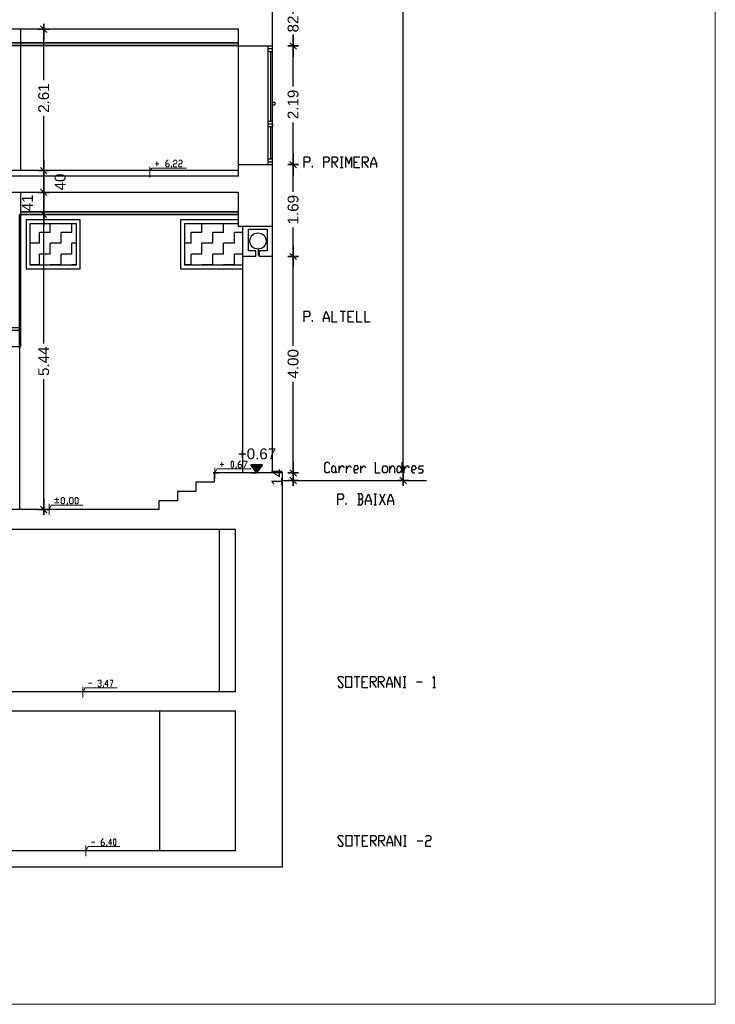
# Model space of a CAD drawing. Header units: metres. Extents: x -1 to 507, y -14 to 23.
# Tile 5 of 7: x 494 to 507, y -14 to 5. Entities that reach past the tile are written whole.
import ezdxf

# ---------------------------------------------------------------- set-up
doc = ezdxf.new("R2010")
doc.units = ezdxf.units.M
doc.header["$PDMODE"] = 65
doc.linetypes.add('CONTINUA', pattern=[0])
doc.linetypes.add('PUNKT', pattern=[6.35, 0, -6.35])
doc.layers.add('SECCIONS ACTUAL LONDRES 55', color=7, linetype='CONTINUA', lineweight=25)
doc.layers.add('SECCIONS ENDERROCAT LONDRES 55', color=7, linetype='CONTINUA', lineweight=25)
doc.styles.add('ARIAL', font='arial.ttf')
doc.dimstyles.new('DIMSTYLE_2', dxfattribs={"dimtxt": 0.2, "dimasz": 0.2, "dimexe": 0, "dimexo": 1e-06, "dimgap": 0.1, "dimtad": 0, "dimrnd": 0.01, "dimzin": 4, "dimdsep": 46, "dimtxsty": 'ARIAL', "dimblk1": 'ALL_ML_STRICH', "dimblk2": 'ALL_ML_STRICH', "dimsah": 1, "dimcen": 0, "dimse1": 1, "dimse2": 1, "dimclrd": 2, "dimclre": 2, "dimclrt": 2, "dimadec": 0, "dimazin": 0, "dimtfac": 1, "dimtdec": 0, "dimtix": 1, "dimtmove": 2, "dimatfit": 3, "dimfxl": 0, "dimtzin": 0, "dimlwd": 0, "dimlwe": 35, "dimarcsym": 0})
doc.dimstyles.new('DIMSTYLE_3', dxfattribs={"dimtxt": 0.2, "dimasz": 0.2, "dimexe": 0, "dimexo": 1e-06, "dimgap": 0.1, "dimtad": 0, "dimrnd": 0.01, "dimzin": 4, "dimdsep": 46, "dimtxsty": 'ARIAL', "dimblk1": 'ALL_ML_STRICH', "dimblk2": 'ALL_ML_STRICH', "dimsah": 1, "dimcen": 0, "dimse1": 1, "dimse2": 1, "dimclrd": 2, "dimclre": 2, "dimclrt": 2, "dimadec": 0, "dimazin": 0, "dimtfac": 1, "dimtdec": 0, "dimtix": 1, "dimtmove": 2, "dimatfit": 3, "dimfxl": 0, "dimtzin": 0, "dimlwd": 0, "dimlwe": 35, "dimarcsym": 0})
doc.dimstyles.new('DIMSTYLE_5', dxfattribs={"dimtxt": 0.2, "dimasz": 0.2, "dimexe": 0, "dimexo": 1e-06, "dimgap": 0.1, "dimtad": 0, "dimdec": 0, "dimlfac": 100, "dimrnd": 1, "dimzin": 4, "dimdsep": 46, "dimtxsty": 'ARIAL', "dimblk1": 'ALL_ML_STRICH', "dimblk2": 'ALL_ML_STRICH', "dimsah": 1, "dimcen": 0, "dimse1": 1, "dimse2": 1, "dimclrd": 2, "dimclre": 2, "dimclrt": 2, "dimadec": 0, "dimazin": 0, "dimtfac": 1, "dimtdec": 0, "dimtix": 1, "dimtmove": 2, "dimatfit": 3, "dimfxl": 0, "dimtzin": 0, "dimlwd": 0, "dimlwe": 35, "dimarcsym": 0})
doc.dimstyles.new('DIMSTYLE_6', dxfattribs={"dimtxt": 0.2, "dimasz": 0.2, "dimexe": 0, "dimexo": 1e-06, "dimgap": 0.1, "dimtad": 2, "dimdec": 0, "dimlfac": 100, "dimrnd": 1, "dimzin": 4, "dimdsep": 46, "dimtxsty": 'ARIAL', "dimblk1": 'ALL_ML_STRICH', "dimblk2": 'ALL_ML_STRICH', "dimsah": 1, "dimcen": 0, "dimse1": 1, "dimse2": 1, "dimclrd": 2, "dimclre": 2, "dimclrt": 2, "dimadec": 0, "dimazin": 0, "dimtfac": 1, "dimtdec": 0, "dimtix": 1, "dimtmove": 2, "dimatfit": 3, "dimfxl": 0, "dimtvp": 1.2, "dimtzin": 0, "dimlwd": 0, "dimlwe": 35, "dimarcsym": 0})
doc.dimstyles.new('DIMSTYLE_7', dxfattribs={"dimtxt": 0.2, "dimasz": 0.2, "dimexe": 0, "dimexo": 1e-06, "dimgap": 0.1, "dimtad": 0, "dimdec": 0, "dimlfac": 100, "dimrnd": 1, "dimzin": 4, "dimdsep": 46, "dimtxsty": 'ARIAL', "dimblk1": 'ALL_ML_STRICH', "dimblk2": 'ALL_ML_STRICH', "dimsah": 1, "dimcen": 0, "dimse1": 1, "dimse2": 1, "dimclrd": 2, "dimclre": 2, "dimclrt": 2, "dimadec": 0, "dimazin": 0, "dimtfac": 1, "dimtdec": 0, "dimtix": 1, "dimtmove": 2, "dimatfit": 3, "dimfxl": 0, "dimtvp": 1.2, "dimtzin": 0, "dimlwd": 0, "dimlwe": 35, "dimarcsym": 0})
doc.dimstyles.new('DIMSTYLE_8', dxfattribs={"dimtxt": 0.2, "dimasz": 0.2, "dimexe": 0, "dimexo": 1e-06, "dimgap": 0.1, "dimtad": 2, "dimdec": 0, "dimlfac": 100, "dimrnd": 1, "dimzin": 4, "dimdsep": 46, "dimtxsty": 'ARIAL', "dimblk1": 'ALL_ML_STRICH', "dimblk2": 'ALL_ML_STRICH', "dimsah": 1, "dimcen": 0, "dimse1": 1, "dimse2": 1, "dimclrd": 2, "dimclre": 2, "dimclrt": 2, "dimadec": 0, "dimazin": 0, "dimtfac": 1, "dimtdec": 0, "dimtix": 1, "dimtmove": 2, "dimatfit": 3, "dimfxl": 0, "dimtvp": 1.2, "dimtzin": 0, "dimlwd": 0, "dimlwe": 35, "dimarcsym": 0})
pattern_1 = [(90, (-0.4, 0.4), (-0.2, 0.2), [0.2, -0.2]), (180, (-0.4, 0.4), (-0.2, -0.2), [0.2, -0.2])]

# ---------------------------------------------------------------- blocks, each defined once
blk = doc.blocks.new('ALL_ML_STRICH')
at = {"color": 0, "linetype": 'ByBlock', "lineweight": -2}
for p, q in [((-1, 0), (0.5, 0)), ((-0.3, -0.3), (0.3, 0.3)), ((0, -0.5), (0, 0.5))]:
    blk.add_line(p, q, dxfattribs=at)
blk = doc.blocks.new('*D3')
at = {"layer": 'DEFPOINTS', "color": 2, "linetype": 'CONTINUA', "lineweight": 35, "transparency": 33554687}
for p in [(499.103, 17.923), (499.382, -3.977), (501.514, -3.977)]:
    blk.add_point(p, dxfattribs=at)
at = {"layer": 'SECCIONS ACTUAL LONDRES 55', "color": 2, "linetype": 'CONTINUA', "lineweight": -2, "transparency": 33554687}
for p, q in [((501.514, 7.38), (501.514, 17.923)), ((501.514, -3.977), (501.514, 6.58))]:
    blk.add_line(p, q, dxfattribs=at)
at = {"layer": 'SECCIONS ACTUAL LONDRES 55', "color": 2, "linetype": 'CONTINUA', "lineweight": 35, "transparency": 33554687, "xscale": 0.2, "yscale": 0.2, "zscale": 0.2}
for p, rotation in [((501.514, 17.923), 90), ((501.514, -3.977), 270)]:
    blk.add_blockref('ALL_ML_STRICH', p, dxfattribs=dict(at, rotation=rotation))
at = {"layer": 'SECCIONS ACTUAL LONDRES 55', "color": 2, "linetype": 'CONTINUA', "lineweight": 35, "transparency": 33554687, "insert": (501.514, 6.98), "char_height": 0.2, "width": 1, "attachment_point": 5, "rotation": 90, "style": 'ARIAL'}
blk.add_mtext('\\A1;{21.90}', dxfattribs=at)
blk = doc.blocks.new('*D16')
at = {"layer": 'DEFPOINTS', "color": 2, "linetype": 'CONTINUA', "lineweight": 35, "transparency": 33554687}
for p in [(494.936, 0.93), (494.639, -4.51), (494.879, -4.51)]:
    blk.add_point(p, dxfattribs=at)
at = {"layer": 'SECCIONS ACTUAL LONDRES 55', "color": 2, "linetype": 'CONTINUA', "lineweight": -2, "transparency": 33554687}
for p, q in [((494.879, -1.446), (494.879, 0.93)), ((494.879, -4.51), (494.879, -2.106))]:
    blk.add_line(p, q, dxfattribs=at)
at = {"layer": 'SECCIONS ACTUAL LONDRES 55', "color": 2, "linetype": 'CONTINUA', "lineweight": 35, "transparency": 33554687, "xscale": 0.2, "yscale": 0.2, "zscale": 0.2}
for p, rotation in [((494.879, 0.93), 90), ((494.879, -4.51), 270)]:
    blk.add_blockref('ALL_ML_STRICH', p, dxfattribs=dict(at, rotation=rotation))
at = {"layer": 'SECCIONS ACTUAL LONDRES 55', "color": 2, "linetype": 'CONTINUA', "lineweight": 35, "transparency": 33554687, "insert": (494.879, -1.776), "char_height": 0.2, "width": 0.8, "attachment_point": 5, "rotation": 90, "style": 'ARIAL'}
blk.add_mtext('\\A1;{5.44}', dxfattribs=at)
blk = doc.blocks.new('*D17')
at = {"layer": 'DEFPOINTS', "color": 2, "linetype": 'CONTINUA', "lineweight": 35, "transparency": 33554687}
for p in [(494.936, 1.34), (494.879, 0.93), (494.936, 0.93)]:
    blk.add_point(p, dxfattribs=at)
at = {"layer": 'SECCIONS ACTUAL LONDRES 55', "color": 2, "linetype": 'CONTINUA', "lineweight": -2, "transparency": 33554687}
blk.add_line((494.879, 0.93), (494.879, 1.34), dxfattribs=at)
at = {"layer": 'SECCIONS ACTUAL LONDRES 55', "color": 2, "linetype": 'CONTINUA', "lineweight": 35, "transparency": 33554687, "xscale": 0.2, "yscale": 0.2, "zscale": 0.2}
for p, rotation in [((494.879, 1.34), 90), ((494.879, 0.93), 270)]:
    blk.add_blockref('ALL_ML_STRICH', p, dxfattribs=dict(at, rotation=rotation))
at = {"layer": 'SECCIONS ACTUAL LONDRES 55', "color": 2, "linetype": 'CONTINUA', "lineweight": 35, "transparency": 33554687, "insert": (494.579, 1.145), "char_height": 0.2, "width": 0.4, "attachment_point": 5, "rotation": 90, "style": 'ARIAL'}
blk.add_mtext('\\A1;{41}', dxfattribs=at)
blk = doc.blocks.new('*D18')
at = {"layer": 'DEFPOINTS', "color": 2, "linetype": 'CONTINUA', "lineweight": 35, "transparency": 33554687}
for p in [(494.981, 1.74), (494.879, 1.34), (494.936, 1.34)]:
    blk.add_point(p, dxfattribs=at)
at = {"layer": 'SECCIONS ACTUAL LONDRES 55', "color": 2, "linetype": 'CONTINUA', "lineweight": -2, "transparency": 33554687}
blk.add_line((494.879, 1.34), (494.879, 1.74), dxfattribs=at)
at = {"layer": 'SECCIONS ACTUAL LONDRES 55', "color": 2, "linetype": 'CONTINUA', "lineweight": 35, "transparency": 33554687, "xscale": 0.2, "yscale": 0.2, "zscale": 0.2}
for p, rotation in [((494.879, 1.74), 90), ((494.879, 1.34), 270)]:
    blk.add_blockref('ALL_ML_STRICH', p, dxfattribs=dict(at, rotation=rotation))
at = {"layer": 'SECCIONS ACTUAL LONDRES 55', "color": 2, "linetype": 'CONTINUA', "lineweight": 35, "transparency": 33554687, "insert": (495.183, 1.531), "char_height": 0.2, "width": 0.4, "attachment_point": 5, "rotation": 90, "style": 'ARIAL'}
blk.add_mtext('\\A1;{40}', dxfattribs=at)
blk = doc.blocks.new('*D19')
at = {"layer": 'DEFPOINTS', "color": 2, "linetype": 'CONTINUA', "lineweight": 35, "transparency": 33554687}
for p in [(495.267, 4.35), (494.879, 1.74), (494.981, 1.74)]:
    blk.add_point(p, dxfattribs=at)
at = {"layer": 'SECCIONS ACTUAL LONDRES 55', "color": 2, "linetype": 'CONTINUA', "lineweight": -2, "transparency": 33554687}
for p, q in [((494.879, 3.409), (494.879, 4.35)), ((494.879, 1.74), (494.879, 2.749))]:
    blk.add_line(p, q, dxfattribs=at)
at = {"layer": 'SECCIONS ACTUAL LONDRES 55', "color": 2, "linetype": 'CONTINUA', "lineweight": 35, "transparency": 33554687, "xscale": 0.2, "yscale": 0.2, "zscale": 0.2}
for p, rotation in [((494.879, 4.35), 90), ((494.879, 1.74), 270)]:
    blk.add_blockref('ALL_ML_STRICH', p, dxfattribs=dict(at, rotation=rotation))
at = {"layer": 'SECCIONS ACTUAL LONDRES 55', "color": 2, "linetype": 'CONTINUA', "lineweight": 35, "transparency": 33554687, "insert": (494.879, 3.079), "char_height": 0.2, "width": 0.8, "attachment_point": 5, "rotation": 90, "style": 'ARIAL'}
blk.add_mtext('\\A1;{2.61}', dxfattribs=at)
blk = doc.blocks.new('COMPLEX_ELEVATIONDIM_0')
at = {"layer": 'SECCIONS ACTUAL LONDRES 55', "linetype": 'CONTINUA', "lineweight": 35, "transparency": 33554687}
blk.add_hatch(color=2, dxfattribs=at).paths.add_polyline_path([(498.915, -3.687), (498.705, -3.687), (498.81, -3.837)])
at = {"layer": 'SECCIONS ACTUAL LONDRES 55', "color": 2, "linetype": 'CONTINUA', "lineweight": 35, "transparency": 33554687}
for p, q in [((498.915, -3.687), (498.705, -3.687)), ((498.705, -3.687), (498.81, -3.837)), ((498.81, -3.837), (498.915, -3.687)), ((498.81, -3.837), (498.81, -3.837)), ((498.81, -3.837), (498.81, -3.837)), ((498.81, -3.837), (498.81, -3.837)), ((498.81, -3.837), (498.81, -3.837))]:
    blk.add_line(p, q, dxfattribs=at)
at = {"layer": 'SECCIONS ACTUAL LONDRES 55', "color": 2, "linetype": 'PUNKT', "lineweight": 35, "transparency": 33554687}
blk.add_lwpolyline([(498.81, -3.837), (498.107, -3.837), (498.107, -3.837), (497.81, -3.837)], dxfattribs=at)
at = {"layer": 'SECCIONS ACTUAL LONDRES 55', "color": 2, "linetype": 'CONTINUA', "lineweight": 35, "transparency": 33554687, "insert": (498.463, -3.587), "char_height": 0.2, "width": 0.80625, "attachment_point": 7, "style": 'ARIAL'}
blk.add_mtext('\\W1.00;+0.67', dxfattribs=at)
blk = doc.blocks.new('*D88')
at = {"layer": 'DEFPOINTS', "color": 2, "linetype": 'CONTINUA', "lineweight": 35, "transparency": 33554687}
for p in [(499.289, -3.837), (499.289, -3.977), (499.483, -3.977)]:
    blk.add_point(p, dxfattribs=at)
at = {"layer": 'SECCIONS ACTUAL LONDRES 55', "color": 2, "linetype": 'CONTINUA', "lineweight": -2, "transparency": 33554687}
blk.add_line((499.483, -3.977), (499.483, -3.837), dxfattribs=at)
at = {"layer": 'SECCIONS ACTUAL LONDRES 55', "color": 2, "linetype": 'CONTINUA', "lineweight": 35, "transparency": 33554687, "xscale": 0.2, "yscale": 0.2, "zscale": 0.2}
for p, rotation in [((499.483, -3.837), 90), ((499.483, -3.977), 270)]:
    blk.add_blockref('ALL_ML_STRICH', p, dxfattribs=dict(at, rotation=rotation))
at = {"layer": 'SECCIONS ACTUAL LONDRES 55', "color": 2, "linetype": 'CONTINUA', "lineweight": 35, "transparency": 33554687, "insert": (499.183, -3.916), "char_height": 0.2, "width": 0.4, "attachment_point": 5, "rotation": 90, "style": 'ARIAL'}
blk.add_mtext('\\A1;{14}', dxfattribs=at)
blk = doc.blocks.new('*D89')
at = {"layer": 'DEFPOINTS', "color": 2, "linetype": 'CONTINUA', "lineweight": 35, "transparency": 33554687}
for p in [(499.103, 0.159), (499.289, -3.837), (499.483, -3.837)]:
    blk.add_point(p, dxfattribs=at)
at = {"layer": 'SECCIONS ACTUAL LONDRES 55', "color": 2, "linetype": 'CONTINUA', "lineweight": -2, "transparency": 33554687}
for p, q in [((499.483, -1.494), (499.483, 0.159)), ((499.483, -3.837), (499.483, -2.154))]:
    blk.add_line(p, q, dxfattribs=at)
at = {"layer": 'SECCIONS ACTUAL LONDRES 55', "color": 2, "linetype": 'CONTINUA', "lineweight": 35, "transparency": 33554687, "xscale": 0.2, "yscale": 0.2, "zscale": 0.2}
for p, rotation in [((499.483, 0.159), 90), ((499.483, -3.837), 270)]:
    blk.add_blockref('ALL_ML_STRICH', p, dxfattribs=dict(at, rotation=rotation))
at = {"layer": 'SECCIONS ACTUAL LONDRES 55', "color": 2, "linetype": 'CONTINUA', "lineweight": 35, "transparency": 33554687, "insert": (499.483, -1.824), "char_height": 0.2, "width": 0.8, "attachment_point": 5, "rotation": 90, "style": 'ARIAL'}
blk.add_mtext('\\A1;{4.00}', dxfattribs=at)
blk = doc.blocks.new('*D90')
at = {"layer": 'DEFPOINTS', "color": 2, "linetype": 'CONTINUA', "lineweight": 35, "transparency": 33554687}
for p in [(499.103, 1.852), (499.103, 0.159), (499.483, 0.159)]:
    blk.add_point(p, dxfattribs=at)
at = {"layer": 'SECCIONS ACTUAL LONDRES 55', "color": 2, "linetype": 'CONTINUA', "lineweight": -2, "transparency": 33554687}
for p, q in [((499.483, 1.35), (499.483, 1.852)), ((499.483, 0.159), (499.483, 0.69))]:
    blk.add_line(p, q, dxfattribs=at)
at = {"layer": 'SECCIONS ACTUAL LONDRES 55', "color": 2, "linetype": 'CONTINUA', "lineweight": 35, "transparency": 33554687, "xscale": 0.2, "yscale": 0.2, "zscale": 0.2}
for p, rotation in [((499.483, 1.852), 90), ((499.483, 0.159), 270)]:
    blk.add_blockref('ALL_ML_STRICH', p, dxfattribs=dict(at, rotation=rotation))
at = {"layer": 'SECCIONS ACTUAL LONDRES 55', "color": 2, "linetype": 'CONTINUA', "lineweight": 35, "transparency": 33554687, "insert": (499.483, 1.02), "char_height": 0.2, "width": 0.8, "attachment_point": 5, "rotation": 90, "style": 'ARIAL'}
blk.add_mtext('\\A1;{1.69}', dxfattribs=at)
blk = doc.blocks.new('*D91')
at = {"layer": 'DEFPOINTS', "color": 2, "linetype": 'CONTINUA', "lineweight": 35, "transparency": 33554687}
for p in [(499.103, 4.041), (499.103, 1.852), (499.483, 1.852)]:
    blk.add_point(p, dxfattribs=at)
at = {"layer": 'SECCIONS ACTUAL LONDRES 55', "color": 2, "linetype": 'CONTINUA', "lineweight": -2, "transparency": 33554687}
for p, q in [((499.483, 3.291), (499.483, 4.041)), ((499.483, 1.852), (499.483, 2.631))]:
    blk.add_line(p, q, dxfattribs=at)
at = {"layer": 'SECCIONS ACTUAL LONDRES 55', "color": 2, "linetype": 'CONTINUA', "lineweight": 35, "transparency": 33554687, "xscale": 0.2, "yscale": 0.2, "zscale": 0.2}
for p, rotation in [((499.483, 4.041), 90), ((499.483, 1.852), 270)]:
    blk.add_blockref('ALL_ML_STRICH', p, dxfattribs=dict(at, rotation=rotation))
at = {"layer": 'SECCIONS ACTUAL LONDRES 55', "color": 2, "linetype": 'CONTINUA', "lineweight": 35, "transparency": 33554687, "insert": (499.483, 2.961), "char_height": 0.2, "width": 0.8, "attachment_point": 5, "rotation": 90, "style": 'ARIAL'}
blk.add_mtext('\\A1;{2.19}', dxfattribs=at)
blk = doc.blocks.new('*D92')
at = {"layer": 'DEFPOINTS', "color": 2, "linetype": 'CONTINUA', "lineweight": 35, "transparency": 33554687}
for p in [(499.103, 4.862), (499.103, 4.041), (499.483, 4.041)]:
    blk.add_point(p, dxfattribs=at)
at = {"layer": 'SECCIONS ACTUAL LONDRES 55', "color": 2, "linetype": 'CONTINUA', "lineweight": -2, "transparency": 33554687}
for p, q in [((499.483, 4.634), (499.483, 4.862)), ((499.483, 4.041), (499.483, 4.254))]:
    blk.add_line(p, q, dxfattribs=at)
at = {"layer": 'SECCIONS ACTUAL LONDRES 55', "color": 2, "linetype": 'CONTINUA', "lineweight": 35, "transparency": 33554687, "xscale": 0.2, "yscale": 0.2, "zscale": 0.2}
for p, rotation in [((499.483, 4.862), 90), ((499.483, 4.041), 270)]:
    blk.add_blockref('ALL_ML_STRICH', p, dxfattribs=dict(at, rotation=rotation))
at = {"layer": 'SECCIONS ACTUAL LONDRES 55', "color": 2, "linetype": 'CONTINUA', "lineweight": 35, "transparency": 33554687, "insert": (499.483, 4.444), "char_height": 0.2, "width": 0.4, "attachment_point": 5, "rotation": 90, "style": 'ARIAL'}
blk.add_mtext('\\A1;{82}', dxfattribs=at)

msp = doc.modelspace()

# ---------------------------------------------------------------- hatches: boundary and pattern name
at = {"layer": 'SECCIONS ACTUAL LONDRES 55', "linetype": 'CONTINUA', "lineweight": 25, "transparency": 33554687}
h = msp.add_hatch(dxfattribs=at)
h.set_pattern_fill('TRAMA', scale=0.2, angle=90, style=0, pattern_type=2)
h.set_pattern_definition(pattern_1)
h.paths.add_polyline_path([(494.625, 0), (495.485, 0), (495.485, 0.76), (494.625, 0.76)], flags=0)
h = msp.add_hatch(dxfattribs=at)
h.set_pattern_fill('TRAMA', scale=0.2, angle=90, style=0, pattern_type=2)
h.set_pattern_definition(pattern_1)
h.paths.add_polyline_path([(498.472, 0.76), (497.475, 0.76), (497.475, 0), (498.557, 0), (498.557, 0.709), (498.472, 0.709)], flags=0)

# ---------------------------------------------------------------- linework, layer by layer
at = {"layer": 'SECCIONS ACTUAL LONDRES 55', "color": 7, "linetype": 'CONTINUA', "lineweight": 25, "transparency": 33554687}
for p, q in [((499.103, 0.709), (499.103, 17.873)), ((498.472, 4.35), (472.847, 4.35)), ((494.459, 1.74), (494.459, 4.35)), ((498.472, 1.64), (498.472, 4.35)), ((498.472, 4.1), (472.847, 4.1)), ((498.472, 4.05), (472.847, 4.05)), ((498.472, 4.041), (499.103, 4.041)), ((499.023, 1.852), (499.023, 4.041)), ((499.103, 1.852), (499.103, 4.041)), ((499.023, 3.991), (499.103, 3.991)), ((499.023, 3.941), (499.103, 3.941)), ((499.063, 3.941), (499.063, 2.651)), ((499.103, 3.002), (499.143, 3.002)), ((499.103, 2.952), (499.143, 2.952)), ((499.143, 3.002), (499.143, 3.002)), ((499.143, 3.002), (499.143, 2.952)), ((499.143, 2.952), (499.143, 2.952)), ((499.023, 2.651), (499.103, 2.651)), ((499.023, 2.601), (499.103, 2.601)), ((499.103, 2.551), (499.023, 2.551)), ((499.063, 2.651), (499.103, 2.651)), ((499.063, 2.601), (499.103, 2.601)), ((499.063, 2.551), (499.063, 1.956)), ((499.103, 2.601), (499.103, 2.551)), ((498.472, 1.852), (499.103, 1.852)), ((499.023, 1.956), (499.103, 1.956)), ((499.023, 1.901), (499.103, 1.901)), ((499.841, 1.797), (499.841, 1.831)), ((500.227, 1.899), (500.303, 1.797)), ((500.354, 1.996), (500.404, 1.996)), ((500.379, 1.996), (500.379, 1.797)), ((500.612, 1.899), (500.663, 1.899)), ((500.79, 1.899), (500.866, 1.797)), ((500.917, 1.865), (501.023, 1.865)), ((498.472, 1.74), (472.847, 1.74)), ((498.472, 1.64), (472.847, 1.64)), ((500.354, 1.797), (500.404, 1.797)), ((500.612, 1.797), (500.714, 1.797)), ((494.455, -1.509), (494.455, 1.34)), ((498.472, 0.98), (494.455, 0.98)), ((498.472, 0.93), (494.455, 0.93)), ((499.103, 0.709), (498.472, 0.709)), ((498.557, -3.837), (498.557, 0.709)), ((498.657, 0.659), (499.003, 0.659)), ((498.657, 0.259), (498.657, 0.659)), ((499.003, 0.659), (499.003, 0.259)), ((499.103, -3.837), (499.103, 0.709)), ((498.797, 0.259), (498.657, 0.259)), ((498.797, 0.159), (498.797, 0.259)), ((498.835, 0.292), (498.835, 0.172)), ((499.003, 0.259), (498.863, 0.259)), ((498.863, 0.159), (498.863, 0.259)), ((498.797, 0.159), (498.557, 0.159)), ((499.103, 0.159), (498.863, 0.159)), ((497.405, -0.07), (498.557, -0.07)), ((497.475, 0), (498.557, 0)), ((500.349, -0.853), (500.451, -0.853)), ((500.4, -0.853), (500.4, -1.052)), ((499.841, -1.052), (499.841, -1.018)), ((500.045, -0.984), (500.146, -0.984)), ((500.502, -0.954), (500.553, -0.954)), ((500.502, -1.052), (500.603, -1.052)), ((494.455, -1.159), (472.183, -1.159)), ((494.455, -1.209), (473.749, -1.209)), ((494.455, -1.509), (473.749, -1.509)), ((494.438, -4.51), (494.438, -1.509)), ((500.267, -3.803), (500.289, -3.837)), ((500.335, -3.837), (500.335, -3.706)), ((500.466, -3.837), (500.466, -3.706)), ((500.733, -3.837), (500.733, -3.706)), ((501.267, -3.837), (501.267, -3.706)), ((501.491, -3.638), (501.491, -3.837)), ((501.533, -3.837), (501.533, -3.706)), ((499.289, -3.837), (498.023, -3.837)), ((499.179, -3.837), (498.976, -3.837)), ((499.289, -11.108), (499.289, -3.837)), ((499.289, -3.977), (501.948, -3.977)), ((500.695, -4.223), (500.695, -4.422)), ((500.822, -4.354), (500.924, -4.354)), ((500.974, -4.223), (501.025, -4.223)), ((501, -4.223), (501, -4.422)), ((501.076, -4.422), (501.182, -4.223)), ((501.076, -4.223), (501.182, -4.422)), ((501.233, -4.354), (501.334, -4.354)), ((497.007, -4.51), (470.54, -4.51)), ((500.462, -4.422), (500.462, -4.388)), ((500.974, -4.422), (501.025, -4.422)), ((498.421, -4.879), (492.948, -4.879)), ((498.121, -7.878), (498.121, -4.879)), ((498.421, -7.878), (498.421, -4.879)), ((500.61, -7.594), (500.712, -7.594)), ((500.661, -7.594), (500.661, -7.793)), ((501.512, -7.594), (501.563, -7.594)), ((501.537, -7.594), (501.537, -7.793)), ((500.759, -7.691), (500.809, -7.691)), ((500.759, -7.793), (500.86, -7.793)), ((500.936, -7.691), (501.013, -7.793)), ((501.084, -7.691), (501.161, -7.793)), ((501.211, -7.725), (501.313, -7.725)), ((501.512, -7.793), (501.563, -7.793)), ((501.762, -7.691), (501.863, -7.691)), ((502.062, -7.793), (502.113, -7.793)), ((498.421, -7.878), (465.066, -7.878)), ((498.421, -8.229), (465.24, -8.229)), ((497.024, -10.807), (497.024, -8.229)), ((498.421, -10.807), (498.421, -8.229)), ((500.61, -10.524), (500.712, -10.524)), ((500.661, -10.524), (500.661, -10.722)), ((501.521, -10.524), (501.571, -10.524)), ((501.546, -10.524), (501.546, -10.722)), ((500.763, -10.621), (500.814, -10.621)), ((500.941, -10.621), (501.017, -10.722)), ((501.093, -10.621), (501.169, -10.722)), ((501.22, -10.655), (501.317, -10.655)), ((501.775, -10.621), (501.876, -10.621)), ((498.421, -10.807), (465.24, -10.807)), ((500.763, -10.722), (500.864, -10.722)), ((501.521, -10.722), (501.571, -10.722)), ((499.289, -11.108), (464.435, -11.108))]:
    msp.add_line(p, q, dxfattribs=at)
at = {"layer": 'SECCIONS ACTUAL LONDRES 55', "color": 52, "linetype": 'CONTINUA', "lineweight": 13, "transparency": 33554687}
for p, q in [((497.004, 1.869), (496.941, 1.869)), ((496.97, 1.831), (496.97, 1.912)), ((496.738, 1.74), (496.941, 1.74)), ((496.839, 1.611), (496.839, 1.81)), ((498.036, -3.939), (498.036, -3.74)), ((498.201, -3.681), (498.138, -3.681)), ((498.167, -3.719), (498.167, -3.638)), ((495.078, -4.328), (495.158, -4.328)), ((495.12, -4.371), (495.12, -4.29)), ((494.981, -4.608), (494.981, -4.409)), ((495.078, -4.388), (495.158, -4.388)), ((495.576, -4.51), (495.378, -4.51)), ((495.564, -4.51), (495.754, -4.51)), ((495.604, -7.979), (495.604, -7.78)), ((495.705, -7.717), (495.765, -7.717)), ((495.506, -7.878), (495.705, -7.878)), ((495.659, -10.909), (495.659, -10.71)), ((495.76, -10.646), (495.82, -10.646)), ((495.561, -10.807), (495.76, -10.807))]:
    msp.add_line(p, q, dxfattribs=at)
for points in [[(460.681, 23.253), (507.276, 23.253), (507.276, -13.64), (460.681, -13.64), (460.681, 23.253)], [(498.349, -3.74), (498.337, -3.719), (498.337, -3.638), (498.349, -3.617), (498.366, -3.617), (498.383, -3.638), (498.383, -3.719), (498.366, -3.74), (498.349, -3.74)], [(495.218, -4.409), (495.201, -4.388), (495.201, -4.307), (495.218, -4.29), (495.239, -4.29), (495.26, -4.307), (495.26, -4.388), (495.239, -4.409), (495.218, -4.409)], [(495.379, -4.409), (495.357, -4.388), (495.357, -4.307), (495.379, -4.29), (495.4, -4.29), (495.421, -4.307), (495.421, -4.388), (495.4, -4.409), (495.379, -4.409)], [(495.48, -4.409), (495.459, -4.388), (495.459, -4.307), (495.48, -4.29), (495.497, -4.29), (495.518, -4.307), (495.518, -4.388), (495.497, -4.409), (495.48, -4.409)], [(496.184, -10.71), (496.167, -10.689), (496.167, -10.608), (496.184, -10.587), (496.196, -10.587), (496.213, -10.608), (496.213, -10.689), (496.196, -10.71), (496.184, -10.71)]]:
    msp.add_lwpolyline(points, close=True, dxfattribs=at)
for points in [[(497.131, 1.869), (497.178, 1.869), (497.195, 1.852), (497.195, 1.831), (497.178, 1.81), (497.148, 1.81), (497.131, 1.831), (497.131, 1.891), (497.165, 1.933), (497.178, 1.933)], [(497.241, 1.831), (497.241, 1.81), (497.229, 1.793)], [(497.275, 1.912), (497.292, 1.933), (497.322, 1.933), (497.339, 1.912), (497.339, 1.891), (497.322, 1.869), (497.292, 1.869), (497.275, 1.852), (497.275, 1.81), (497.339, 1.81)], [(497.373, 1.912), (497.385, 1.933), (497.419, 1.933), (497.436, 1.912), (497.436, 1.891), (497.419, 1.869), (497.385, 1.869), (497.373, 1.852), (497.373, 1.81), (497.436, 1.81)], [(496.839, 1.74), (496.877, 1.789), (497.512, 1.789)], [(498.468, -3.681), (498.515, -3.681), (498.531, -3.698), (498.531, -3.719), (498.515, -3.74), (498.485, -3.74), (498.468, -3.719), (498.468, -3.66), (498.502, -3.617), (498.515, -3.617)], [(498.565, -3.617), (498.633, -3.617), (498.582, -3.74)], [(498.036, -3.837), (498.074, -3.761), (498.709, -3.761)], [(498.434, -3.719), (498.434, -3.74), (498.417, -3.757)], [(494.981, -4.51), (495.019, -4.434), (495.599, -4.434)], [(495.319, -4.388), (495.319, -4.409), (495.298, -4.43)], [(495.604, -7.878), (495.646, -7.801), (496.234, -7.801)], [(495.879, -7.679), (495.896, -7.657), (495.925, -7.657), (495.938, -7.679), (495.938, -7.7), (495.925, -7.717), (495.908, -7.717)], [(495.925, -7.717), (495.938, -7.738), (495.938, -7.759), (495.925, -7.78), (495.896, -7.78), (495.879, -7.759)], [(495.985, -7.759), (495.985, -7.78), (495.968, -7.797)], [(496.069, -7.738), (496.01, -7.738), (496.057, -7.657), (496.057, -7.78)], [(496.099, -7.657), (496.158, -7.657), (496.116, -7.78)], [(495.942, -10.646), (495.985, -10.646), (496.002, -10.667), (496.002, -10.689), (495.985, -10.71), (495.955, -10.71), (495.942, -10.689), (495.942, -10.629), (495.972, -10.587), (495.985, -10.587)], [(496.044, -10.689), (496.044, -10.71), (496.031, -10.727)], [(496.137, -10.667), (496.078, -10.667), (496.12, -10.587), (496.12, -10.71)], [(495.659, -10.807), (495.701, -10.731), (496.285, -10.731)]]:
    msp.add_lwpolyline(points, dxfattribs=at)
at = {"layer": 'SECCIONS ACTUAL LONDRES 55', "color": 7, "linetype": 'CONTINUA', "lineweight": 25, "transparency": 33554687}
for points in [[(499.689, 1.797), (499.689, 1.996), (499.765, 1.996), (499.791, 1.962), (499.791, 1.933), (499.765, 1.899), (499.689, 1.899)], [(500.049, 1.797), (500.049, 1.996), (500.125, 1.996), (500.15, 1.962), (500.15, 1.933), (500.125, 1.899), (500.049, 1.899)], [(500.201, 1.797), (500.201, 1.996), (500.277, 1.996), (500.303, 1.962), (500.303, 1.933), (500.277, 1.899), (500.201, 1.899)], [(500.455, 1.797), (500.455, 1.996), (500.51, 1.865), (500.561, 1.996), (500.561, 1.797)], [(500.612, 1.797), (500.612, 1.996), (500.714, 1.996)], [(500.764, 1.797), (500.764, 1.996), (500.841, 1.996), (500.866, 1.962), (500.866, 1.933), (500.841, 1.899), (500.764, 1.899)], [(500.917, 1.797), (500.917, 1.865), (500.972, 1.996), (501.023, 1.865), (501.023, 1.797)], [(498.472, 0.709), (498.472, 1.34), (472.542, 1.34)], [(494.433, -1.509), (494.433, 0.93), (494.455, 0.93)], [(498.472, 0.83), (498.405, 0.83), (497.405, 0.83), (497.405, -0.07)], [(498.472, 0.76), (498.335, 0.76), (497.475, 0.76), (497.475, 0)], [(499.689, -1.052), (499.689, -0.853), (499.765, -0.853), (499.791, -0.887), (499.791, -0.92), (499.765, -0.954), (499.689, -0.954)], [(500.045, -1.052), (500.045, -0.984), (500.095, -0.853), (500.146, -0.984), (500.146, -1.052)], [(500.197, -0.853), (500.197, -1.052), (500.299, -1.052)], [(500.502, -1.052), (500.502, -0.853), (500.603, -0.853)], [(500.654, -0.853), (500.654, -1.052), (500.756, -1.052)], [(500.807, -0.853), (500.807, -1.052), (500.908, -1.052)], [(500.157, -3.803), (500.136, -3.837), (500.09, -3.837), (500.068, -3.803), (500.068, -3.672), (500.09, -3.638), (500.136, -3.638), (500.157, -3.672)], [(500.335, -3.774), (500.378, -3.706), (500.403, -3.706), (500.424, -3.74)], [(500.466, -3.774), (500.513, -3.706), (500.534, -3.706), (500.555, -3.74)], [(500.602, -3.774), (500.67, -3.774), (500.691, -3.74), (500.67, -3.706), (500.623, -3.706), (500.602, -3.74), (500.602, -3.803), (500.623, -3.837), (500.67, -3.837)], [(500.733, -3.774), (500.78, -3.706), (500.801, -3.706), (500.822, -3.74)], [(501, -3.638), (501, -3.837), (501.089, -3.837)], [(501.267, -3.774), (501.313, -3.706), (501.334, -3.706), (501.355, -3.74), (501.355, -3.837)], [(501.533, -3.774), (501.58, -3.706), (501.601, -3.706), (501.622, -3.74)], [(501.669, -3.774), (501.732, -3.774), (501.758, -3.74), (501.732, -3.706), (501.69, -3.706), (501.669, -3.74), (501.669, -3.803), (501.69, -3.837), (501.732, -3.837)], [(501.8, -3.837), (501.868, -3.837), (501.889, -3.803), (501.868, -3.774), (501.821, -3.774), (501.8, -3.74), (501.821, -3.706), (501.889, -3.706)], [(498.023, -3.837), (498.023, -4.007), (497.685, -4.007), (497.685, -4.18), (497.346, -4.18), (497.346, -4.35), (497.007, -4.35), (497.007, -4.51)], [(500.31, -4.422), (500.31, -4.223), (500.386, -4.223), (500.411, -4.256), (500.411, -4.29), (500.386, -4.324), (500.31, -4.324)], [(500.746, -4.324), (500.771, -4.29), (500.771, -4.256), (500.746, -4.223), (500.67, -4.223)], [(500.67, -4.422), (500.746, -4.422), (500.771, -4.388), (500.771, -4.354), (500.746, -4.324), (500.695, -4.324)], [(500.822, -4.422), (500.822, -4.354), (500.873, -4.223), (500.924, -4.354), (500.924, -4.422)], [(501.233, -4.422), (501.233, -4.354), (501.283, -4.223), (501.334, -4.354), (501.334, -4.422)], [(500.31, -7.759), (500.335, -7.793), (500.386, -7.793), (500.411, -7.759), (500.31, -7.624), (500.335, -7.594), (500.386, -7.594), (500.411, -7.624)], [(500.759, -7.793), (500.759, -7.594), (500.86, -7.594)], [(500.911, -7.793), (500.911, -7.594), (500.987, -7.594), (501.013, -7.624), (501.013, -7.657), (500.987, -7.691), (500.911, -7.691)], [(501.059, -7.793), (501.059, -7.594), (501.135, -7.594), (501.161, -7.624), (501.161, -7.657), (501.135, -7.691), (501.059, -7.691)], [(501.211, -7.793), (501.211, -7.725), (501.262, -7.594), (501.313, -7.725), (501.313, -7.793)], [(501.36, -7.793), (501.36, -7.594), (501.461, -7.793), (501.461, -7.594)], [(502.062, -7.624), (502.088, -7.594), (502.088, -7.793)], [(500.31, -10.689), (500.335, -10.722), (500.386, -10.722), (500.411, -10.689), (500.31, -10.553), (500.335, -10.524), (500.386, -10.524), (500.411, -10.553)], [(500.763, -10.722), (500.763, -10.524), (500.864, -10.524)], [(500.915, -10.722), (500.915, -10.524), (500.991, -10.524), (501.017, -10.553), (501.017, -10.587), (500.991, -10.621), (500.915, -10.621)], [(501.068, -10.722), (501.068, -10.524), (501.144, -10.524), (501.169, -10.553), (501.169, -10.587), (501.144, -10.621), (501.068, -10.621)], [(501.22, -10.722), (501.22, -10.655), (501.271, -10.524), (501.317, -10.655), (501.317, -10.722)], [(501.368, -10.722), (501.368, -10.524), (501.47, -10.722), (501.47, -10.524)], [(501.927, -10.553), (501.952, -10.524), (502.003, -10.524), (502.024, -10.553), (502.024, -10.587), (502.003, -10.621), (501.952, -10.621), (501.927, -10.655), (501.927, -10.722), (502.024, -10.722)]]:
    msp.add_lwpolyline(points, dxfattribs=at)
for points in [[(494.555, -0.07), (495.555, -0.07), (495.555, 0.83), (494.555, 0.83), (494.555, -0.07)], [(494.625, 0), (495.485, 0), (495.485, 0.76), (494.625, 0.76), (494.625, 0)], [(500.246, -3.837), (500.225, -3.837), (500.2, -3.803), (500.2, -3.74), (500.225, -3.706), (500.246, -3.706), (500.267, -3.74), (500.267, -3.803), (500.246, -3.837)], [(501.199, -3.837), (501.156, -3.837), (501.135, -3.803), (501.135, -3.74), (501.156, -3.706), (501.199, -3.706), (501.224, -3.74), (501.224, -3.803), (501.199, -3.837)], [(501.491, -3.774), (501.444, -3.837), (501.423, -3.837), (501.402, -3.803), (501.402, -3.74), (501.423, -3.706), (501.444, -3.706), (501.491, -3.774)], [(500.458, -7.793), (500.458, -7.594), (500.56, -7.594), (500.56, -7.793), (500.458, -7.793)], [(500.462, -10.722), (500.462, -10.524), (500.564, -10.524), (500.564, -10.722), (500.462, -10.722)]]:
    msp.add_lwpolyline(points, close=True, dxfattribs=at)
msp.add_circle((498.835, 0.442), 0.15, dxfattribs=at)
at = {"layer": 'SECCIONS ENDERROCAT LONDRES 55', "color": 2, "linetype": 'CONTINUA', "lineweight": 35, "transparency": 33554687}
for p, q in [((498.472, 4.1), (472.847, 4.1)), ((498.472, 4.05), (472.847, 4.05)), ((498.472, 0.98), (494.455, 0.98)), ((498.472, 0.93), (494.455, 0.93))]:
    msp.add_line(p, q, dxfattribs=at)

# ---------------------------------------------------------------- block references
at = {"layer": 'SECCIONS ACTUAL LONDRES 55', "color": 2, "linetype": 'CONTINUA', "lineweight": 35, "transparency": 33554687}
msp.add_blockref('COMPLEX_ELEVATIONDIM_0', (0, 0), dxfattribs=at)

# ---------------------------------------------------------------- dimensions: what is measured, and where the dimension line sits
for base, p1, p2, dimstyle, picture, middle in [((501.514, 17.923), (499.382, -3.977), (499.103, 17.923), 'DIMSTYLE_2', '*D3', (501.514, 6.98)), ((499.483, 4.862), (499.103, 4.041), (499.103, 4.862), 'DIMSTYLE_5', '*D92', (499.483, 4.444)), ((494.879, 4.35), (494.981, 1.74), (495.267, 4.35), 'DIMSTYLE_3', '*D19', (494.879, 3.079)), ((499.483, 4.041), (499.103, 1.852), (499.103, 4.041), 'DIMSTYLE_3', '*D91', (499.483, 2.961)), ((494.879, 1.74), (494.936, 1.34), (494.981, 1.74), 'DIMSTYLE_7', '*D18', (495.183, 1.531)), ((499.483, 1.852), (499.103, 0.159), (499.103, 1.852), 'DIMSTYLE_3', '*D90', (499.483, 1.02)), ((494.879, 1.34), (494.936, 0.93), (494.936, 1.34), 'DIMSTYLE_6', '*D17', (494.579, 1.145)), ((494.879, 0.93), (494.639, -4.51), (494.936, 0.93), 'DIMSTYLE_3', '*D16', (494.879, -1.776)), ((499.483, 0.159), (499.289, -3.837), (499.103, 0.159), 'DIMSTYLE_3', '*D89', (499.483, -1.824)), ((499.483, -3.837), (499.289, -3.977), (499.289, -3.837), 'DIMSTYLE_8', '*D88', (499.183, -3.916))]:
    dim = msp.add_linear_dim(base=base, p1=p1, p2=p2, angle=90, dimstyle=dimstyle, override={"dimpost": '<>', "dimclrd": 2, "dimclre": 2, "dimclrt": 2, "dimlwd": 0, "dimlwe": 35}, dxfattribs=at)
    dim.commit()
    dim.dimension.update_dxf_attribs({"geometry": picture, "text_midpoint": middle, "dimtype": 160})

doc.saveas('drawing.dxf')
